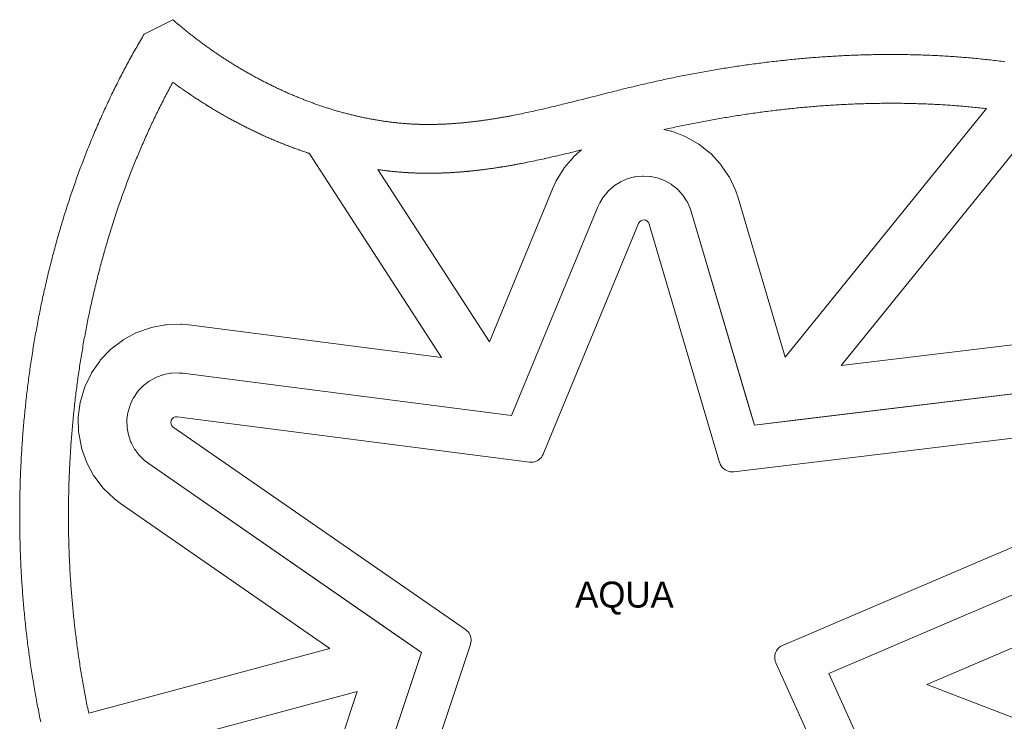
# Model space of a CAD drawing. Header units: millimetres. Extents: x -97041 to 284557, y -33528 to 335809.
# Tile 6 of 36: x 15781 to 76376, y 112210 to 155355. Entities that reach past the tile are written whole.
import ezdxf
from ezdxf.enums import TextEntityAlignment as Align

# ---------------------------------------------------------------- set-up
doc = ezdxf.new("R2010")
doc.units = ezdxf.units.MM
for name, color, linetype, lineweight in [('ANNOTATION', 7, 'Continuous', 13), ('AQUA', 5, 'Continuous', 18), ('DECK', 32, 'Continuous', 18), ('GREEN', 3, 'Continuous', 18), ('PATH', 8, 'Continuous', 18)]:
    doc.layers.add(name, color=color, linetype=linetype, lineweight=lineweight)

msp = doc.modelspace()

# ---------------------------------------------------------------- linework, layer by layer
at = {"layer": 'AQUA'}
for points in [[(38934.132, 103150.717), (43521.495, 116935.645), (43525.397, 116949.16), (43551.02, 117053.494, 0.255436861), (43308.33, 117780.416), (43225.167, 117848.43), (43213.929, 117856.891), (25229.205, 130295.928, -0.785941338), (25472.957, 130930.923), (47149.082, 128142.404), (47163.31, 128141.162), (47272.275, 128136.116, 0.25953848), (47944.548, 128525.899), (47994.306, 128622.972), (48000.296, 128635.937), (53865.741, 142824.885, -0.707263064), (54524.852, 142790.343), (58857.052, 128126.821), (58861.422, 128113.904), (58898.62, 128016.628, 0.28907109), (59611.001, 127548.036), (59715.056, 127552.4), (59728.647, 127553.502), (96284.46, 131956.74, -0.867271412)], [(96463.812, 131287.39), (62733.98, 116878.355), (62721.404, 116872.38), (62627.24, 116822.957, 0.339363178), (62274.719, 115916.482), (62310.751, 115816.427), (62315.987, 115803.525), (76557.65, 84359.747, -0.859633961)]]:
    msp.add_lwpolyline(points, format="xyb", dxfattribs=at)
at = {"layer": 'DECK'}
for points in [[(23693.277, 128075.359), (23524.206, 128202.371), (23481.715, 128236.977), (23175.828, 128528.773), (23139.259, 128569.586), (22882.669, 128905.552), (22852.919, 128951.573), (22651.915, 129323.472), (22629.713, 129373.572), (22489.223, 129772.288), (22475.113, 129825.24), (22398.581, 130240.997), (22392.91, 130295.503), (22382.211, 130718.11), (22385.117, 130772.833), (22440.515, 131191.93), (22451.927, 131245.528), (22572.063, 131650.841), (22591.702, 131702.001), (22773.631, 132083.594), (22801.014, 132131.062), (23040.276, 132479.58), (23074.733, 132522.192), (23365.463, 132829.091), (23406.149, 132865.802), (23741.22, 133123.56), (23787.137, 133153.47), (24158.334, 133355.767), (24208.358, 133378.143), (24606.581, 133520.02), (24659.484, 133534.313), (25074.973, 133612.292), (25129.458, 133618.153), (25552.026, 133630.322), (25606.758, 133627.606), (25817.459, 133608.855), (46057.486, 131005.082), (51370.572, 143856.452), (51457.208, 144045.117), (51481.527, 144093.119), (51697.041, 144447.9), (51728.43, 144491.606), (51995.781, 144809.158), (52033.5, 144847.536), (52346.368, 145120.353), (52389.524, 145152.496), (52740.514, 145374.129), (52788.087, 145399.276), (53168.904, 145564.487), (53219.769, 145582.045), (53621.409, 145686.928), (53674.365, 145696.481), (54087.336, 145738.557), (54141.131, 145739.88), (54555.671, 145718.155), (54609.032, 145711.216), (55015.343, 145626.203), (55067.01, 145611.167), (55455.487, 145464.876), (55504.238, 145442.097), (55865.699, 145237.985), (55910.383, 145208.003), (56236.284, 144950.895), (56275.843, 144914.418), (56558.481, 144610.392), (56591.981, 144568.281), (56824.674, 144224.523), (56851.323, 144177.775), (57028.572, 143802.411), (57047.74, 143752.13), (57114.209, 143555.344)], [(60993.196, 130425.848), (60597.399, 131765.531), (57114.209, 143555.344)], [(57114.209, 143555.344), (60993.196, 130425.848)], [(95961.611, 134637.368), (63629.987, 130743.417), (60993.196, 130425.848)], [(60993.196, 130425.848), (95961.611, 134637.368)], [(97524.495, 128804.458), (65574.067, 115155.566), (79017.157, 85473.67)], [(23693.277, 128075.359), (38673.142, 117714.044), (40511.745, 116442.314)], [(40511.745, 116442.314), (23693.277, 128075.359)], [(36372.263, 104003.258), (40511.745, 116442.314)]]:
    msp.add_lwpolyline(points, dxfattribs=at)
at = {"layer": 'GREEN'}
for points in [[(18781.292, 124883.013), (18781.38, 124765.036), (18781.695, 124647.05), (18782.236, 124529.093), (18783.006, 124411.127), (18784.002, 124293.167), (18785.227, 124175.225), (18786.679, 124057.278), (18788.358, 123939.364), (18790.267, 123821.446), (18792.402, 123703.525), (18794.765, 123585.627), (18797.355, 123467.74), (18800.174, 123349.865), (18803.219, 123232.016), (18806.494, 123114.179), (18809.996, 122996.345), (18813.726, 122878.538), (18817.685, 122760.748), (18821.871, 122642.974), (18826.286, 122525.218), (18830.929, 122407.468), (18835.799, 122289.762), (18840.898, 122172.075), (18846.225, 122054.398), (18851.781, 121936.755), (18857.565, 121819.122), (18863.577, 121701.524), (18869.817, 121583.963), (18876.288, 121466.402), (18882.985, 121348.881), (18889.91, 121231.396), (18897.065, 121113.929), (18904.449, 120996.488), (18912.06, 120879.089), (18919.9, 120761.719), (18927.969, 120644.382), (18936.267, 120527.075), (18944.794, 120409.789), (18953.548, 120292.56), (18962.533, 120175.352), (18971.745, 120058.18), (18981.187, 119941.054), (18990.858, 119823.953), (19000.756, 119706.903), (19010.884, 119589.889), (19021.241, 119472.914), (19031.828, 119355.979), (19042.642, 119239.098), (19053.687, 119122.245), (19064.961, 119005.421), (19076.462, 118888.664), (19088.193, 118771.953), (19100.154, 118655.274), (19112.343, 118538.65), (19124.76, 118422.086), (19137.41, 118305.545), (19150.286, 118189.062), (19163.391, 118072.642), (19176.727, 117956.259), (19190.292, 117839.923), (19204.085, 117723.653), (19218.108, 117607.435), (19232.361, 117491.257), (19246.842, 117375.145), (19261.551, 117259.098), (19276.493, 117143.094), (19291.664, 117027.135), (19307.061, 116911.256), (19322.689, 116795.433), (19338.548, 116679.659), (19354.634, 116563.956), (19370.95, 116448.311), (19387.498, 116332.715), (19404.273, 116217.194), (19421.276, 116101.747), (19438.511, 115986.35), (19455.975, 115871.017), (19473.667, 115755.762), (19491.591, 115640.56), (19509.744, 115525.422), (19528.123, 115410.378), (19546.735, 115295.39), (19565.577, 115180.457), (19584.646, 115065.619), (19603.947, 114950.838), (19623.476, 114836.129), (19643.234, 114721.505), (19663.224, 114606.941), (19683.442, 114492.451), (19703.889, 114378.047), (19724.564, 114263.728), (19745.471, 114149.475), (19766.61, 114035.287), (19787.973, 113921.201), (19809.569, 113807.182), (19831.395, 113693.24), (19853.448, 113579.391), (19875.731, 113465.622), (19898.245, 113351.935), (19920.99, 113238.32), (19943.962, 113124.799), (19967.165, 113011.362), (19990.594, 112898.022), (20014.257, 112784.756), (20028.311, 112718.177), (34871.982, 116695.526), (21986.689, 125608.061), (21629.762, 125876.198), (21587.271, 125910.803), (20941.511, 126526.817), (20904.942, 126567.631), (20363.252, 127276.891), (20333.502, 127322.912), (19909.16, 128108.032), (19886.958, 128158.133), (19590.368, 128999.864), (19576.258, 129052.817), (19414.69, 129930.526), (19409.018, 129985.032), (19386.433, 130877.203), (19389.339, 130931.926), (19506.289, 131816.686), (19517.702, 131870.284), (19771.322, 132725.945), (19790.96, 132777.105), (20175.033, 133582.69), (20202.416, 133630.158), (20707.525, 134365.918), (20741.982, 134408.53), (21355.745, 135056.429), (21396.431, 135093.14), (22103.802, 135637.295), (22149.72, 135667.205), (22933.358, 136094.276), (22983.381, 136116.652), (23824.076, 136416.17), (23876.979, 136430.463), (24754.121, 136595.085), (24808.607, 136600.946), (25700.693, 136626.636), (25755.426, 136623.92), (26200.239, 136584.335), (41739.671, 134585.269), (33588.079, 147137.619), (33536.357, 147154.67), (33528.817, 147157.167), (33468.502, 147177.228), (33460.888, 147179.772), (33400.61, 147200), (33393.134, 147202.519), (33332.893, 147222.911), (33325.398, 147225.459), (33265.196, 147246.015), (33257.685, 147248.591), (33197.521, 147269.312), (33190.09, 147271.882), (33129.965, 147292.766), (33122.587, 147295.34), (33062.501, 147316.386), (33055.02, 147319.017), (32994.975, 147340.227), (32987.631, 147342.832), (32927.627, 147364.203), (32920.266, 147366.836), (32860.302, 147388.369), (32852.989, 147391.005), (32793.068, 147412.698), (32785.713, 147415.372), (32725.833, 147437.227), (32718.583, 147439.884), (32658.746, 147461.898), (32651.465, 147464.587), (32591.671, 147486.761), (32584.467, 147489.443), (32524.717, 147511.775), (32517.441, 147514.505), (32457.735, 147536.997), (32450.577, 147539.704), (32390.916, 147562.353), (32383.727, 147565.093), (32324.111, 147587.9), (32316.958, 147590.647), (32257.388, 147613.611), (32250.244, 147616.375), (32190.72, 147639.496), (32183.668, 147642.246), (32124.19, 147665.522), (32117.035, 147668.332), (32057.605, 147691.765), (32050.582, 147694.545), (31991.2, 147718.132), (31984.146, 147720.944), (31924.812, 147744.686), (31917.808, 147747.499), (31858.522, 147771.395), (31851.496, 147774.237), (31792.26, 147798.287), (31785.283, 147801.13), (31726.097, 147825.333), (31719.131, 147828.192), (31659.995, 147852.548), (31653.061, 147855.414), (31593.976, 147879.922), (31587.092, 147882.787), (31528.058, 147907.446), (31521.127, 147910.352), (31462.145, 147935.163), (31455.303, 147938.051), (31396.373, 147963.012), (31389.484, 147965.94), (31330.607, 147991.052), (31323.79, 147993.969), (31264.967, 148019.23), (31258.176, 148022.157), (31199.406, 148047.567), (31192.55, 148050.541), (31133.835, 148076.101), (31127.107, 148079.039), (31068.447, 148104.746), (31061.65, 148107.735), (31003.045, 148133.591), (30996.374, 148136.544), (30937.824, 148162.546), (30931.033, 148165.572), (30872.541, 148191.722), (30865.91, 148194.696), (30807.474, 148220.991), (30800.756, 148224.024), (30742.377, 148250.466), (30735.75, 148253.477), (30677.43, 148280.063), (30670.752, 148283.117), (30612.49, 148309.849), (30605.881, 148312.892), (30547.678, 148339.768), (30541.077, 148342.825), (30482.933, 148369.845), (30476.344, 148372.917), (30418.261, 148400.08), (30411.698, 148403.159), (30353.675, 148430.465), (30347.16, 148433.541), (30289.197, 148460.989), (30282.635, 148464.106), (30224.735, 148491.696), (30218.219, 148494.811), (30160.38, 148522.543), (30153.873, 148525.672), (30096.097, 148553.545), (30089.637, 148556.671), (30031.924, 148584.684), (30025.472, 148587.825), (29967.822, 148615.978), (29961.38, 148619.134), (29903.795, 148647.426), (29897.379, 148650.587), (29839.858, 148679.018), (29833.432, 148682.204), (29775.976, 148710.774), (29769.596, 148713.956), (29712.205, 148742.664), (29705.832, 148745.861), (29648.508, 148774.706), (29642.163, 148777.909), (29584.905, 148806.891), (29578.53, 148810.127), (29521.34, 148839.246), (29515.066, 148842.45), (29457.943, 148871.704), (29451.584, 148874.97), (29394.529, 148904.361), (29388.27, 148907.595), (29331.284, 148937.12), (29325.015, 148940.377), (29268.097, 148970.037), (29261.851, 148973.301), (29205.004, 149003.094), (29198.712, 149006.401), (29141.935, 149036.329), (29135.761, 149039.593), (29079.054, 149069.653), (29072.832, 149072.96), (29016.196, 149103.153), (29009.978, 149106.477), (28953.415, 149136.802), (28947.244, 149140.12), (28890.752, 149170.577), (28884.586, 149173.911), (28828.167, 149204.499), (28822.045, 149207.827), (28765.699, 149238.545), (28759.528, 149241.919), (28703.256, 149272.768), (28697.164, 149276.117), (28640.966, 149307.095), (28634.862, 149310.469), (28578.739, 149341.576), (28572.622, 149344.975), (28516.575, 149376.211), (28510.486, 149379.614), (28454.514, 149410.979), (28448.483, 149414.368), (28392.587, 149445.86), (28386.543, 149449.274), (28330.724, 149480.893), (28324.722, 149484.302), (28268.98, 149516.047), (28262.93, 149519.502), (28207.266, 149551.374), (28201.259, 149554.823), (28145.673, 149586.821), (28139.687, 149590.276), (28084.18, 149622.399), (28078.181, 149625.88), (28022.754, 149658.128), (28016.816, 149661.591), (27961.468, 149693.963), (27955.532, 149697.445), (27900.265, 149729.94), (27894.321, 149733.444), (27839.134, 149766.063), (27833.191, 149769.585), (27778.086, 149802.327), (27772.184, 149805.843), (27717.161, 149838.707), (27711.265, 149842.237), (27656.324, 149875.223), (27650.449, 149878.76), (27595.591, 149911.867), (27589.722, 149915.418), (27534.947, 149948.646), (27529.099, 149952.203), (27474.408, 149985.551), (27468.544, 149989.135), (27413.938, 150022.603), (27408.103, 150026.189), (27353.581, 150059.777), (27347.777, 150063.361), (27293.341, 150097.067), (27287.51, 150100.687), (27233.16, 150134.512), (27227.382, 150138.117), (27173.119, 150172.059), (27167.335, 150175.687), (27113.158, 150209.747), (27107.371, 150213.394), (27053.282, 150247.571), (27047.522, 150251.219), (26993.52, 150285.513), (26987.77, 150289.174), (26933.858, 150323.583), (26928.123, 150327.253), (26874.299, 150361.778), (26868.615, 150365.433), (26814.88, 150400.072), (26809.126, 150403.79), (26755.482, 150438.544), (26749.789, 150442.242), (26696.235, 150477.11), (26690.504, 150480.85), (26637.042, 150515.832), (26631.427, 150519.516), (26578.055, 150554.61), (26572.347, 150558.372), (26519.068, 150593.579), (26513.399, 150597.334), (26460.213, 150632.653), (26454.572, 150636.409), (26401.478, 150671.84), (26395.864, 150675.595), (26342.864, 150711.136), (26337.223, 150714.928), (26284.317, 150750.58), (26278.66, 150754.402), (26225.849, 150790.165), (26220.294, 150793.935), (26167.578, 150829.806), (26161.965, 150833.635), (26109.344, 150869.616), (26103.756, 150873.446), (26051.232, 150909.535), (26045.64, 150913.387), (25993.212, 150949.585), (25987.667, 150953.423), (25935.336, 150989.728), (25929.774, 150993.595), (25877.541, 151030.007), (25871.985, 151033.89), (25819.85, 151070.409), (25814.34, 151074.278), (25762.304, 151110.902), (25756.737, 151114.83), (25704.8, 151151.561), (25699.3, 151155.459), (25647.462, 151192.295), (25641.955, 151196.218), (25590.218, 151233.158), (25584.716, 151237.096), (25533.08, 151274.14), (25527.605, 151278.077), (25476.069, 151315.225), (25470.533, 151319.225), (25419.1, 151356.477), (25413.675, 151360.415), (25362.343, 151397.769), (25356.856, 151401.772), (25305.628, 151439.228), (25300.191, 151443.212), (25249.065, 151480.77), (25243.596, 151484.797), (25207.408, 151511.509), (25161.98, 151428.508), (25109.944, 151332.875), (25058.103, 151237.041), (25006.468, 151141.028), (24955.036, 151044.831), (24903.805, 150948.446), (24852.779, 150851.879), (24801.956, 150755.13), (24751.34, 150658.205), (24700.921, 150561.085), (24650.706, 150463.785), (24600.697, 150366.312), (24550.892, 150268.656), (24501.294, 150170.828), (24451.893, 150072.808), (24402.697, 149974.612), (24353.714, 149876.257), (24304.929, 149777.712), (24256.353, 149679), (24207.978, 149580.104), (24159.805, 149481.031), (24111.851, 149381.813), (24064.094, 149282.403), (24016.536, 149182.81), (23969.189, 149083.057), (23922.049, 148983.137), (23875.113, 148883.043), (23828.387, 148782.789), (23781.871, 148682.374), (23735.557, 148581.783), (23689.446, 148481.018), (23643.542, 148380.088), (23597.851, 148279.008), (23552.364, 148177.755), (23507.084, 148076.34), (23462.01, 147974.76), (23417.144, 147873.02), (23372.49, 147771.126), (23328.041, 147669.07), (23283.802, 147566.856), (23239.767, 147464.475), (23195.943, 147361.943), (23152.326, 147259.251), (23108.919, 147156.405), (23065.723, 147053.411), (23022.733, 146950.253), (22979.956, 146846.954), (22937.386, 146743.493), (22895.017, 146639.861), (22852.865, 146536.1), (22810.926, 146432.192), (22769.194, 146328.129), (22727.671, 146223.913), (22686.356, 146119.547), (22645.252, 146015.034), (22604.363, 145910.387), (22563.684, 145805.59), (22523.208, 145700.63), (22482.949, 145595.543), (22442.9, 145490.309), (22403.057, 145384.922), (22363.433, 145279.412), (22324.02, 145173.758), (22284.812, 145067.946), (22245.82, 144962.01), (22207.041, 144855.936), (22168.468, 144749.71), (22130.11, 144643.355), (22091.966, 144536.869), (22054.034, 144430.243), (22016.316, 144323.491), (21978.808, 144216.595), (21941.511, 144109.562), (21904.426, 144002.394), (21867.554, 143895.095), (21830.901, 143787.685), (21794.459, 143680.135), (21758.226, 143572.444), (21722.209, 143464.633), (21686.409, 143356.703), (21650.819, 143248.636), (21615.438, 143140.428), (21580.276, 143032.114), (21545.33, 142923.677), (21510.597, 142815.117), (21476.079, 142706.431), (21441.77, 142597.609), (21407.681, 142488.681), (21373.807, 142379.636), (21340.145, 142270.459), (21306.698, 142161.166), (21273.466, 142051.753), (21240.45, 141942.23), (21207.651, 141832.588), (21175.062, 141722.82), (21142.693, 141612.949), (21110.539, 141502.964), (21078.603, 141392.87), (21046.879, 141282.651), (21015.371, 141172.323), (20984.079, 141061.882), (20953.005, 140951.339), (20922.149, 140840.687), (20891.504, 140729.912), (20861.079, 140619.042), (20830.87, 140508.061), (20800.88, 140396.985), (20771.106, 140285.794), (20741.543, 140174.481), (20712.203, 140063.088), (20683.081, 139951.592), (20654.175, 139839.989), (20625.484, 139728.274), (20597.012, 139616.469), (20568.759, 139504.566), (20540.722, 139392.56), (20512.906, 139280.462), (20485.305, 139168.26), (20457.922, 139055.96), (20430.755, 138943.559), (20403.809, 138831.073), (20377.083, 138718.496), (20350.574, 138605.822), (20324.284, 138493.055), (20298.212, 138380.195), (20272.358, 138267.245), (20246.723, 138154.201), (20221.309, 138041.075), (20196.115, 137927.864), (20171.136, 137814.551), (20146.376, 137701.148), (20121.838, 137587.675), (20097.522, 137474.121), (20073.423, 137360.473), (20049.543, 137246.741), (20025.882, 137132.921), (20002.441, 137019.019), (19979.222, 136905.048), (19956.221, 136790.985), (19933.441, 136676.849), (19910.885, 136562.646), (19888.544, 136448.342), (19866.424, 136333.968), (19844.527, 136219.52), (19822.848, 136104.996), (19801.393, 135990.404), (19780.157, 135875.736), (19759.144, 135760.996), (19738.349, 135646.174), (19717.774, 135531.274), (19697.421, 135416.315), (19677.293, 135301.299), (19657.384, 135186.198), (19637.695, 135071.029), (19618.23, 134955.804), (19598.985, 134840.496), (19579.96, 134725.125), (19561.16, 134609.698), (19542.581, 134494.205), (19524.223, 134378.648), (19506.088, 134263.027), (19488.176, 134147.355), (19470.486, 134031.611), (19453.014, 133915.789), (19435.768, 133799.932), (19418.746, 133684.019), (19401.945, 133568.043), (19385.367, 133452.007), (19369.009, 133335.906), (19352.876, 133219.76), (19336.967, 133103.57), (19321.279, 132987.312), (19305.814, 132871.001), (19290.574, 132754.648), (19275.555, 132638.232), (19260.76, 132521.774), (19246.189, 132405.266), (19231.841, 132288.708), (19217.717, 132172.103), (19203.814, 132055.435), (19190.137, 131938.744), (19176.685, 131822.007), (19163.454, 131705.211), (19150.447, 131588.371), (19137.665, 131471.498), (19125.108, 131354.581), (19112.773, 131237.624), (19100.664, 131120.623), (19088.778, 131003.58), (19077.117, 130886.511), (19065.68, 130769.39), (19054.467, 130652.229), (19043.478, 130535.032), (19032.714, 130417.809), (19022.176, 130300.551), (19011.861, 130183.257), (19001.772, 130065.928), (18991.907, 129948.566), (18982.268, 129831.183), (18972.853, 129713.756), (18963.663, 129596.296), (18954.699, 129478.82), (18945.959, 129361.302), (18937.444, 129243.767), (18929.157, 129126.215), (18921.092, 129008.613), (18913.254, 128890.995), (18905.641, 128773.353), (18898.253, 128655.687), (18891.092, 128538.008), (18884.156, 128420.305), (18877.446, 128302.582), (18870.962, 128184.823), (18864.702, 128067.057), (18858.67, 127949.271), (18852.863, 127831.465), (18847.283, 127713.654), (18841.928, 127595.814), (18836.8, 127477.956), (18831.897, 127360.082), (18827.22, 127242.207), (18822.771, 127124.317), (18818.547, 127006.413), (18814.551, 126888.498), (18810.78, 126770.569), (18807.236, 126652.632), (18803.918, 126534.695), (18800.828, 126416.738), (18797.963, 126298.772), (18795.326, 126180.822), (18792.916, 126062.842), (18790.731, 125944.855), (18788.774, 125826.888), (18787.045, 125708.904), (18785.541, 125590.916), (18784.266, 125472.927), (18783.216, 125354.935), (18782.394, 125236.966), (18781.8, 125118.973), (18781.432, 125000.98)], [(55423.386, 148596.722), (55853.643, 148506.699), (55905.31, 148491.662), (56725.428, 148182.825), (56774.179, 148160.047), (57537.264, 147729.144), (57581.947, 147699.162), (58269.96, 147156.379), (58309.52, 147119.902), (58906.199, 146478.069), (58939.699, 146435.959), (59430.94, 145710.247), (59457.589, 145663.499), (59831.781, 144871.063), (59850.949, 144820.782), (59991.273, 144405.346), (62889.384, 134595.895), (75272.026, 149887.185), (75183.75, 149897.296), (75078.699, 149909.094), (74973.606, 149920.664), (74868.485, 149932.003), (74763.285, 149943.117), (74658.033, 149954.006), (74552.757, 149964.665), (74447.4, 149975.1), (74342.006, 149985.31), (74236.575, 149995.292), (74131.079, 150005.05), (74025.547, 150014.583), (73919.951, 150023.892), (73814.32, 150032.977), (73708.64, 150041.837), (73602.897, 150050.476), (73497.133, 150058.889), (73391.321, 150067.08), (73285.449, 150075.049), (73179.53, 150082.797), (73073.578, 150090.322), (72967.578, 150097.626), (72861.533, 150104.709), (72755.443, 150111.571), (72649.308, 150118.213), (72543.129, 150124.635), (72436.906, 150130.839), (72330.651, 150136.822), (72224.368, 150142.585), (72118.013, 150148.131), (72011.631, 150153.459), (71905.22, 150158.567), (71798.74, 150163.46), (71692.232, 150168.136), (71585.696, 150172.594), (71479.121, 150176.835), (71372.504, 150180.861), (71265.848, 150184.67), (71159.154, 150188.265), (71052.42, 150191.644), (70945.649, 150194.808), (70838.852, 150197.758), (70732.018, 150200.494), (70625.134, 150203.016), (70518.226, 150205.326), (70411.282, 150207.421), (70304.302, 150209.305), (70197.287, 150210.976), (70090.25, 150212.436), (69983.178, 150213.683), (69876.046, 150214.72), (69768.906, 150215.546), (69661.747, 150216.162), (69554.541, 150216.566), (69447.303, 150216.762), (69340.033, 150216.747), (69232.731, 150216.525), (69125.412, 150216.093), (69018.062, 150215.453), (68910.681, 150214.604), (68803.27, 150213.548), (68695.817, 150212.285), (68588.348, 150210.816), (68480.877, 150209.14), (68373.352, 150207.256), (68265.799, 150205.168), (68158.231, 150202.874), (68050.637, 150200.375), (67943.016, 150197.671), (67835.369, 150194.763), (67727.711, 150191.65), (67620.014, 150188.334), (67512.291, 150184.815), (67404.559, 150181.093), (67296.802, 150177.168), (67189.021, 150173.041), (67081.219, 150168.712), (66973.393, 150164.181), (66865.559, 150159.45), (66757.69, 150154.517), (66649.8, 150149.384), (66541.916, 150144.053), (66433.984, 150138.519), (66326.047, 150132.788), (66218.102, 150126.857), (66110.113, 150120.727), (66002.132, 150114.401), (65894.132, 150107.875), (65786.101, 150101.152), (65678.066, 150094.233), (65570.015, 150087.116), (65461.947, 150079.803), (65353.865, 150072.294), (65245.767, 150064.59), (65137.665, 150056.691), (65029.55, 150048.596), (64921.407, 150040.306), (64813.266, 150031.823), (64705.11, 150023.146), (64596.94, 150014.276), (64488.772, 150005.213), (64380.581, 149995.956), (64272.377, 149986.508), (64164.174, 149976.868), (64055.961, 149967.036), (63947.726, 149957.012), (63839.494, 149946.799), (63731.266, 149936.396), (63623.015, 149925.802), (63514.771, 149915.019), (63406.518, 149904.046), (63298.244, 149892.883), (63189.965, 149881.532), (63081.691, 149869.994), (62973.424, 149858.269), (62865.138, 149846.355), (62756.848, 149834.254), (62648.566, 149821.968), (62540.28, 149809.494), (62431.978, 149796.834), (62323.685, 149783.99), (62215.389, 149770.959), (62107.093, 149757.745), (61998.804, 149744.347), (61890.503, 149730.763), (61782.202, 149716.996), (61673.909, 149703.047), (61565.619, 149688.915), (61457.331, 149674.601), (61349.041, 149660.103), (61240.753, 149645.425), (61132.481, 149630.566), (61024.196, 149615.524), (60915.916, 149600.303), (60807.652, 149584.902), (60699.389, 149569.322), (60591.142, 149553.563), (60482.891, 149537.623), (60374.631, 149521.503), (60266.4, 149505.209), (60158.176, 149488.735), (60049.945, 149472.083), (59941.734, 149455.255), (59833.53, 149438.251), (59725.322, 149421.068), (59617.145, 149403.713), (59508.977, 149386.182), (59400.808, 149368.474), (59292.648, 149350.59), (59184.509, 149332.535), (59076.383, 149314.305), (58968.264, 149295.902), (58860.157, 149277.324), (58752.065, 149258.575), (58643.996, 149239.655), (58535.927, 149220.56), (58427.885, 149201.296), (58319.853, 149181.86), (58211.839, 149162.253), (58103.837, 149142.475), (57995.838, 149122.525), (57887.883, 149102.411), (57779.942, 149082.125), (57672.002, 149061.669), (57564.094, 149041.047), (57456.19, 149020.253), (57348.315, 148999.295), (57240.474, 148978.172), (57132.638, 148956.879), (57024.819, 148935.418), (56917.034, 148913.795), (56809.258, 148892.003), (56701.512, 148870.048), (56593.788, 148847.927), (56486.085, 148825.643), (56378.405, 148803.193), (56270.748, 148780.581), (56163.127, 148757.807), (56055.514, 148734.867), (55947.938, 148711.767), (55840.386, 148688.504), (55732.859, 148665.08), (55625.358, 148641.494), (55517.883, 148617.748)], [(37814.634, 146137.53), (44690.221, 135550.055), (48598.162, 145002.638), (48781.059, 145400.931), (48805.378, 145448.932), (49260.352, 146197.914), (49291.742, 146241.62), (49856.149, 146912.007), (49893.868, 146950.386), (50350.573, 147348.625), (50247.587, 147323.031), (50134.381, 147294.993), (50021.079, 147267.036), (49907.628, 147239.151), (49797.017, 147212.077), (49793.974, 147211.334), (49683.382, 147184.387), (49680.231, 147183.621), (49569.657, 147156.805), (49566.296, 147155.992), (49455.739, 147129.315), (49452.2, 147128.463), (49341.66, 147101.932), (49337.986, 147101.053), (49227.462, 147074.673), (49223.614, 147073.757), (49113.107, 147047.535), (49109.036, 147046.572), (48998.543, 147020.516), (48994.379, 147019.538), (48883.902, 146993.652), (48879.49, 146992.621), (48769.026, 146966.914), (48764.493, 146965.863), (48654.044, 146940.34), (48649.287, 146939.245), (48538.85, 146913.914), (48533.972, 146912.799), (48423.549, 146887.665), (48418.471, 146886.514), (48308.059, 146861.584), (48302.808, 146860.403), (48192.409, 146835.684), (48186.982, 146834.475), (48076.593, 146809.973), (48070.987, 146808.734), (47960.609, 146784.456), (47954.842, 146783.193), (47844.475, 146759.145), (47838.511, 146757.852), (47728.153, 146734.041), (47722.003, 146732.721), (47611.654, 146709.154), (47605.335, 146707.812), (47494.994, 146684.495), (47488.519, 146683.134), (47378.187, 146660.073), (47371.487, 146658.68), (47261.162, 146635.883), (47254.328, 146634.48), (47144.011, 146611.952), (47136.973, 146610.523), (47026.661, 146588.271), (47019.442, 146586.824), (46909.137, 146564.855), (46901.716, 146563.387), (46791.416, 146541.708), (46783.86, 146540.233), (46673.566, 146518.849), (46667.705, 146517.718), (46612.559, 146507.14), (46608.703, 146506.403), (46553.558, 146495.9), (46549.553, 146495.14), (46494.41, 146484.715), (46490.383, 146483.957), (46435.24, 146473.61), (46431.167, 146472.849), (46376.025, 146462.581), (46371.898, 146461.815), (46316.757, 146451.627), (46312.616, 146450.865), (46257.475, 146440.757), (46253.299, 146439.995), (46198.16, 146429.968), (46193.857, 146429.188), (46138.718, 146419.244), (46134.412, 146418.471), (46079.273, 146408.61), (46074.973, 146407.844), (46019.835, 146398.066), (46015.419, 146397.286), (45960.281, 146387.593), (45955.87, 146386.821), (45900.733, 146377.213), (45896.196, 146376.426), (45841.058, 146366.905), (45836.536, 146366.128), (45781.399, 146356.694), (45776.82, 146355.914), (45721.684, 146346.568), (45717.085, 146345.792), (45661.948, 146336.534), (45657.249, 146335.749), (45602.112, 146326.581), (45597.41, 146325.803), (45542.273, 146316.725), (45537.462, 146315.937), (45482.325, 146306.951), (45477.563, 146306.179), (45422.426, 146297.284), (45417.555, 146296.502), (45362.418, 146287.7), (45357.483, 146286.917), (45302.345, 146278.209), (45297.361, 146277.426), (45242.223, 146268.813), (45237.289, 146268.046), (45182.151, 146259.527), (45177.046, 146258.743), (45121.907, 146250.321), (45116.852, 146249.553), (45061.712, 146241.227), (45056.503, 146240.446), (45001.363, 146232.219), (44996.194, 146231.452), (44941.053, 146223.323), (44935.828, 146222.557), (44880.686, 146214.527), (44875.412, 146213.764), (44820.27, 146205.834), (44814.872, 146205.063), (44759.728, 146197.235), (44754.393, 146196.482), (44699.249, 146188.755), (44693.797, 146187.997), (44638.652, 146180.373), (44633.189, 146179.622), (44578.042, 146172.101), (44572.53, 146171.355), (44517.382, 146163.938), (44511.759, 146163.187), (44456.61, 146155.876), (44450.984, 146155.136), (44395.834, 146147.931), (44390.203, 146147.2), (44335.052, 146140.101), (44329.305, 146139.367), (44274.152, 146132.376), (44268.401, 146131.653), (44213.246, 146124.77), (44207.444, 146124.052), (44152.288, 146117.278), (44146.376, 146116.557), (44091.219, 146109.894), (44085.344, 146109.191), (44030.184, 146102.638), (44024.211, 146101.934), (43969.05, 146095.493), (43963.073, 146094.801), (43907.911, 146088.472), (43901.811, 146087.779), (43846.646, 146081.564), (43840.549, 146080.883), (43785.382, 146074.782), (43779.287, 146074.114), (43724.119, 146068.127), (43717.848, 146067.453), (43662.677, 146061.583), (43656.462, 146060.929), (43601.289, 146055.175), (43595.016, 146054.527), (43539.841, 146048.89), (43533.512, 146048.25), (43478.335, 146042.731), (43471.889, 146042.094), (43416.709, 146036.695), (43410.319, 146036.076), (43355.137, 146030.796), (43348.636, 146030.181), (43293.452, 146025.022), (43286.889, 146024.416), (43231.702, 146019.379), (43225.136, 146018.787), (43169.946, 146013.872), (43163.381, 146013.295), (43108.189, 146008.502), (43101.455, 146007.925), (43046.26, 146003.257), (43039.523, 146002.695), (42984.325, 145998.152), (42977.589, 145997.605), (42922.389, 145993.187), (42915.592, 145992.651), (42860.389, 145988.359), (42853.478, 145987.829), (42798.271, 145983.665), (42791.364, 145983.152), (42736.155, 145979.116), (42729.238, 145978.619), (42674.025, 145974.711), (42666.948, 145974.218), (42611.732, 145970.441), (42604.76, 145969.972), (42549.541, 145966.324), (42542.404, 145965.861), (42487.182, 145962.345), (42480.043, 145961.899), (42424.818, 145958.515), (42417.562, 145958.08), (42362.332, 145954.83), (42355.191, 145954.418), (42299.959, 145951.3), (42292.594, 145950.893), (42237.358, 145947.911), (42230.045, 145947.525), (42174.805, 145944.678), (42167.439, 145944.308), (42112.196, 145941.597), (42104.772, 145941.242), (42049.525, 145938.668), (42042.099, 145938.331), (41986.848, 145935.894), (41979.258, 145935.569), (41924.003, 145933.272), (41916.466, 145932.968), (41861.207, 145930.81), (41853.615, 145930.523), (41798.352, 145928.505), (41790.65, 145928.234), (41735.383, 145926.358), (41727.735, 145926.108), (41672.464, 145924.373), (41664.707, 145924.14), (41609.432, 145922.548), (41601.619, 145922.333), (41546.34, 145920.885), (41538.526, 145920.69), (41483.242, 145919.386), (41475.321, 145919.21), (41420.033, 145918.052), (41412.165, 145917.897), (41356.872, 145916.884), (41348.896, 145916.749), (41293.599, 145915.883), (41285.568, 145915.768), (41230.266, 145915.05), (41222.182, 145914.956), (41166.875, 145914.387), (41158.847, 145914.315), (41103.536, 145913.894), (41095.345, 145913.843), (41040.029, 145913.573), (41031.839, 145913.544), (40976.518, 145913.425), (40968.276, 145913.419), (40912.951, 145913.452), (40904.71, 145913.468), (40849.379, 145913.653), (40841.031, 145913.692), (40785.695, 145914.031), (40777.403, 145914.094), (40722.062, 145914.586), (40713.61, 145914.673), (40658.264, 145915.321), (40649.814, 145915.431), (40594.463, 145916.235), (40586.017, 145916.37), (40530.66, 145917.33), (40522.107, 145917.491), (40466.745, 145918.609), (40458.142, 145918.795), (40402.775, 145920.072), (40394.23, 145920.281), (40338.857, 145921.716), (40330.206, 145921.953), (40274.828, 145923.548), (40266.13, 145923.811), (40210.745, 145925.567), (40201.992, 145925.857), (40146.603, 145927.775), (40137.86, 145928.091), (40082.464, 145930.171), (40073.614, 145930.516), (40018.213, 145932.76), (40009.426, 145933.129), (39954.018, 145935.536), (39945.123, 145935.935), (39889.71, 145938.507), (39880.77, 145938.936), (39825.351, 145941.674), (39816.363, 145942.131), (39760.938, 145945.036), (39751.959, 145945.52), (39696.527, 145948.592), (39687.498, 145949.106), (39632.06, 145952.346), (39622.494, 145952.921), (39560.904, 145956.718), (39550.855, 145957.354), (39489.258, 145961.359), (39479.266, 145962.026), (39417.662, 145966.238), (39407.631, 145966.94), (39346.02, 145971.36), (39336.088, 145972.089), (39274.472, 145976.715), (39264.549, 145977.477), (39202.928, 145982.309), (39193.015, 145983.103), (39131.389, 145988.141), (39121.533, 145988.963), (39059.902, 145994.206), (39050.091, 145995.057), (38988.458, 146000.504), (38978.622, 146001.389), (38916.984, 146007.041), (38907.236, 146007.951), (38845.597, 146013.806), (38835.868, 146014.746), (38774.226, 146020.804), (38764.502, 146021.776), (38702.858, 146028.037), (38693.183, 146029.036), (38631.539, 146035.499), (38621.878, 146036.527), (38560.233, 146043.192), (38550.631, 146044.246), (38488.985, 146051.112), (38479.43, 146052.192), (38417.785, 146059.258), (38408.192, 146060.373), (38346.548, 146067.64), (38337.056, 146068.774), (38275.414, 146076.24), (38265.89, 146077.409), (38204.249, 146085.075), (38194.82, 146086.263), (38133.182, 146094.127), (38123.769, 146095.343), (38062.133, 146103.405), (38052.718, 146104.652), (37991.086, 146112.912), (37981.676, 146114.188), (37920.049, 146122.646), (37910.757, 146123.936), (37849.133, 146132.59), (37839.832, 146133.911)]]:
    msp.add_lwpolyline(points, close=True, dxfattribs=at)
for points in [[(78706.251, 149361.052), (66341.328, 134091.645), (95602.89, 137615.844)], [(98703.031, 126045.644), (71599.182, 114467.161), (117576.216, 96818.231)], [(33525.742, 104950.526), (36550.352, 114039.416), (20729.643, 109800.27)]]:
    msp.add_lwpolyline(points, dxfattribs=at)
at = {"layer": 'PATH'}
msp.add_lwpolyline([(17078.296, 112168.198), (17053.348, 112287.617), (17028.645, 112407.117), (17004.186, 112526.698), (16979.971, 112646.359), (16956, 112766.099), (16932.272, 112885.918), (16908.789, 113005.814), (16885.549, 113125.787), (16862.554, 113245.836), (16839.801, 113365.96), (16817.293, 113486.159), (16795.028, 113606.432), (16773.006, 113726.778), (16751.228, 113847.196), (16729.694, 113967.685), (16708.403, 114088.245), (16687.355, 114208.875), (16666.55, 114329.574), (16645.989, 114450.342), (16625.67, 114571.177), (16605.595, 114692.079), (16585.763, 114813.047), (16566.173, 114934.08), (16546.827, 115055.178), (16527.724, 115176.34), (16508.863, 115297.564), (16490.245, 115418.851), (16471.87, 115540.199), (16453.737, 115661.608), (16435.847, 115783.076), (16418.2, 115904.604), (16400.795, 116026.19), (16383.632, 116147.834), (16366.712, 116269.534), (16350.034, 116391.291), (16333.598, 116513.103), (16317.405, 116634.969), (16301.454, 116756.889), (16285.744, 116878.862), (16270.277, 117000.887), (16255.052, 117122.963), (16240.069, 117245.09), (16225.327, 117367.267), (16210.828, 117489.493), (16196.57, 117611.768), (16182.554, 117734.089), (16168.779, 117856.458), (16155.247, 117978.873), (16141.955, 118101.332), (16128.905, 118223.837), (16116.097, 118346.385), (16103.53, 118468.975), (16091.204, 118591.608), (16079.12, 118714.283), (16067.277, 118836.998), (16055.674, 118959.752), (16044.313, 119082.546), (16033.193, 119205.378), (16022.314, 119328.248), (16011.676, 119451.154), (16001.279, 119574.096), (15991.123, 119697.074), (15981.207, 119820.086), (15971.533, 119943.131), (15962.098, 120066.21), (15952.905, 120189.32), (15943.952, 120312.462), (15935.239, 120435.634), (15926.767, 120558.836), (15918.535, 120682.068), (15910.544, 120805.327), (15902.793, 120928.614), (15895.282, 121051.927), (15888.011, 121175.267), (15880.981, 121298.631), (15874.19, 121422.021), (15867.639, 121545.433), (15861.329, 121668.869), (15855.258, 121792.326), (15849.427, 121915.805), (15843.836, 122039.304), (15838.484, 122162.824), (15833.373, 122286.362), (15828.501, 122409.918), (15823.868, 122533.492), (15819.475, 122657.082), (15815.321, 122780.688), (15811.407, 122904.31), (15807.732, 123027.946), (15804.296, 123151.595), (15801.1, 123275.257), (15798.143, 123398.931), (15795.425, 123522.617), (15792.946, 123646.313), (15790.706, 123770.019), (15788.704, 123893.733), (15786.942, 124017.456), (15785.419, 124141.186), (15784.134, 124264.923), (15783.089, 124388.666), (15782.281, 124512.414), (15781.713, 124636.166), (15781.383, 124759.921), (15781.291, 124883.68), (15781.438, 125007.44), (15781.824, 125131.202), (15782.447, 125254.964), (15783.309, 125378.726), (15784.41, 125502.487), (15785.748, 125626.245), (15787.325, 125750.002), (15789.139, 125873.755), (15791.192, 125997.503), (15793.483, 126121.247), (15796.011, 126244.985), (15798.777, 126368.717), (15801.782, 126492.441), (15805.023, 126616.157), (15808.503, 126739.865), (15812.22, 126863.562), (15816.175, 126987.25), (15820.367, 127110.926), (15824.797, 127234.591), (15829.464, 127358.243), (15834.369, 127481.881), (15839.511, 127605.505), (15844.89, 127729.115), (15850.506, 127852.708), (15856.359, 127976.285), (15862.45, 128099.845), (15868.777, 128223.387), (15875.342, 128346.909), (15882.143, 128470.413), (15889.181, 128593.895), (15896.456, 128717.357), (15903.968, 128840.797), (15911.717, 128964.214), (15919.702, 129087.607), (15927.924, 129210.977), (15936.382, 129334.321), (15945.076, 129457.64), (15954.008, 129580.932), (15963.175, 129704.197), (15972.579, 129827.433), (15982.219, 129950.641), (15992.095, 130073.819), (16002.207, 130196.967), (16012.556, 130320.083), (16023.14, 130443.168), (16033.961, 130566.22), (16045.017, 130689.238), (16056.31, 130812.222), (16067.838, 130935.171), (16079.602, 131058.084), (16091.601, 131180.961), (16103.836, 131303.8), (16116.307, 131426.601), (16129.013, 131549.364), (16141.955, 131672.086), (16155.132, 131794.768), (16168.545, 131917.409), (16182.193, 132040.008), (16196.076, 132162.564), (16210.194, 132285.077), (16224.548, 132407.545), (16239.137, 132529.969), (16253.96, 132652.346), (16269.019, 132774.677), (16284.312, 132896.96), (16299.841, 133019.196), (16315.604, 133141.382), (16331.602, 133263.519), (16347.835, 133385.605), (16364.302, 133507.64), (16381.004, 133629.623), (16397.941, 133751.553), (16415.112, 133873.429), (16432.517, 133995.251), (16450.157, 134117.019), (16468.031, 134238.73), (16486.14, 134360.384), (16504.483, 134481.982), (16523.059, 134603.521), (16541.87, 134725.001), (16560.915, 134846.421), (16580.194, 134967.781), (16599.707, 135089.079), (16619.454, 135210.316), (16639.435, 135331.489), (16659.649, 135452.599), (16680.097, 135573.645), (16700.779, 135694.625), (16721.694, 135815.54), (16742.843, 135936.388), (16764.226, 136057.168), (16785.842, 136177.881), (16807.691, 136298.524), (16829.773, 136419.097), (16852.089, 136539.6), (16874.638, 136660.032), (16897.421, 136780.392), (16920.436, 136900.678), (16943.685, 137020.891), (16967.166, 137141.03), (16990.88, 137261.093), (17014.828, 137381.081), (17039.008, 137500.992), (17063.421, 137620.825), (17088.067, 137740.58), (17112.945, 137860.256), (17138.056, 137979.853), (17163.399, 138099.368), (17188.975, 138218.803), (17214.784, 138338.155), (17240.825, 138457.424), (17267.098, 138576.61), (17293.603, 138695.711), (17320.341, 138814.727), (17347.311, 138933.658), (17374.513, 139052.501), (17401.947, 139171.257), (17429.613, 139289.924), (17457.511, 139408.503), (17485.641, 139526.991), (17514.003, 139645.389), (17542.597, 139763.696), (17571.422, 139881.911), (17600.479, 140000.032), (17629.767, 140118.06), (17659.288, 140235.994), (17689.039, 140353.832), (17719.023, 140471.574), (17749.237, 140589.219), (17779.683, 140706.767), (17810.36, 140824.217), (17841.269, 140941.567), (17872.409, 141058.818), (17903.779, 141175.968), (17935.381, 141293.016), (17967.214, 141409.963), (17999.278, 141526.806), (18031.573, 141643.546), (18064.098, 141760.181), (18096.855, 141876.711), (18129.842, 141993.135), (18163.06, 142109.452), (18196.508, 142225.661), (18230.187, 142341.763), (18264.097, 142457.755), (18298.237, 142573.637), (18332.608, 142689.408), (18367.208, 142805.068), (18402.04, 142920.616), (18437.101, 143036.051), (18472.393, 143151.372), (18507.914, 143266.578), (18543.666, 143381.67), (18579.648, 143496.645), (18615.86, 143611.503), (18652.301, 143726.244), (18688.973, 143840.866), (18725.874, 143955.369), (18763.006, 144069.752), (18800.367, 144184.015), (18837.957, 144298.156), (18875.777, 144412.175), (18913.827, 144526.071), (18952.106, 144639.843), (18990.614, 144753.49), (19029.352, 144867.012), (19068.32, 144980.408), (19107.516, 145093.677), (19146.942, 145206.819), (19186.596, 145319.832), (19226.48, 145432.716), (19266.593, 145545.47), (19306.935, 145658.093), (19347.506, 145770.584), (19388.306, 145882.944), (19429.334, 145995.17), (19470.592, 146107.263), (19512.078, 146219.221), (19553.792, 146331.043), (19595.736, 146442.73), (19637.908, 146554.279), (19680.308, 146665.691), (19722.937, 146776.964), (19765.794, 146888.098), (19808.879, 146999.093), (19852.193, 147109.946), (19895.735, 147220.658), (19939.505, 147331.227), (19983.503, 147441.654), (20027.729, 147551.936), (20072.183, 147662.074), (20116.866, 147772.067), (20161.776, 147881.913), (20206.913, 147991.613), (20252.279, 148101.165), (20297.872, 148210.568), (20343.693, 148319.822), (20389.742, 148428.926), (20436.018, 148537.879), (20482.522, 148646.681), (20529.253, 148755.33), (20576.211, 148863.826), (20623.397, 148972.168), (20670.81, 149080.356), (20718.451, 149188.388), (20766.318, 149296.264), (20814.413, 149403.983), (20862.734, 149511.544), (20911.283, 149618.947), (20960.059, 149726.191), (21009.061, 149833.274), (21058.29, 149940.197), (21107.746, 150046.958), (21157.429, 150153.556), (21207.339, 150259.992), (21257.475, 150366.263), (21307.838, 150472.37), (21358.427, 150578.311), (21409.242, 150684.087), (21460.284, 150789.695), (21511.553, 150895.135), (21563.047, 151000.407), (21614.768, 151105.509), (21666.715, 151210.442), (21718.888, 151315.203), (21771.288, 151419.793), (21823.913, 151524.211), (21876.764, 151628.455), (21929.841, 151732.525), (21983.144, 151836.421), (22036.673, 151940.141), (22090.427, 152043.685), (22144.407, 152147.052), (22198.613, 152250.241), (22253.044, 152353.251), (22307.701, 152456.082), (22362.583, 152558.733), (22417.691, 152661.203), (22473.024, 152763.492), (22528.582, 152865.598), (22584.366, 152967.521), (22640.375, 153069.259), (22696.609, 153170.813), (22753.068, 153272.182), (22809.752, 153373.364), (22866.661, 153474.359), (22923.794, 153575.166), (22981.153, 153675.785), (23038.737, 153776.214), (23096.545, 153876.453), (23154.578, 153976.502), (23212.835, 154076.358), (23271.317, 154176.022), (23330.024, 154275.493), (23388.955, 154374.77), (23448.111, 154473.852), (25210.77, 155355.181), (25257.717, 155314.204), (25304.786, 155273.31), (25351.977, 155232.501), (25399.289, 155191.776), (25446.722, 155151.136), (25494.275, 155110.582), (25541.947, 155070.113), (25589.738, 155029.732), (25637.648, 154989.437), (25685.676, 154949.23), (25733.821, 154909.11), (25782.083, 154869.08), (25830.462, 154829.138), (25878.957, 154789.286), (25927.567, 154749.523), (25976.292, 154709.852), (26025.132, 154670.271), (26074.085, 154630.781), (26123.152, 154591.384), (26172.332, 154552.079), (26221.624, 154512.866), (26271.029, 154473.748), (26320.544, 154434.723), (26370.171, 154395.792), (26419.908, 154356.956), (26469.754, 154318.216), (26519.71, 154279.571), (26569.775, 154241.023), (26619.948, 154202.572), (26670.229, 154164.218), (26720.618, 154125.961), (26771.113, 154087.803), (26821.715, 154049.744), (26872.422, 154011.784), (26923.234, 153973.924), (26974.152, 153936.164), (27025.173, 153898.505), (27076.299, 153860.947), (27127.527, 153823.491), (27178.859, 153786.137), (27230.292, 153748.885), (27281.828, 153711.737), (27333.464, 153674.693), (27385.201, 153637.753), (27437.039, 153600.917), (27488.976, 153564.186), (27541.012, 153527.562), (27593.147, 153491.043), (27645.38, 153454.631), (27697.711, 153418.326), (27750.139, 153382.128), (27802.663, 153346.039), (27855.284, 153310.058), (27908, 153274.187), (27960.811, 153238.424), (28013.717, 153202.772), (28066.717, 153167.231), (28119.811, 153131.8), (28172.997, 153096.481), (28226.276, 153061.274), (28279.648, 153026.18), (28333.11, 152991.198), (28386.664, 152956.33), (28440.308, 152921.576), (28494.043, 152886.937), (28547.867, 152852.412), (28601.779, 152818.003), (28655.781, 152783.709), (28709.87, 152749.532), (28764.047, 152715.472), (28818.31, 152681.53), (28872.66, 152647.705), (28927.096, 152613.999), (28981.618, 152580.411), (29036.224, 152546.943), (29090.915, 152513.595), (29145.69, 152480.367), (29200.548, 152447.26), (29255.489, 152414.274), (29310.512, 152381.41), (29365.617, 152348.668), (29420.804, 152316.049), (29476.071, 152283.554), (29531.419, 152251.182), (29586.846, 152218.934), (29642.353, 152186.811), (29697.939, 152154.813), (29753.603, 152122.941), (29809.345, 152091.196), (29865.164, 152059.577), (29921.06, 152028.085), (29977.032, 151996.72), (30033.079, 151965.484), (30089.202, 151934.377), (30145.4, 151903.399), (30201.672, 151872.55), (30258.018, 151841.832), (30314.437, 151811.244), (30370.929, 151780.787), (30427.492, 151750.462), (30484.128, 151720.269), (30540.835, 151690.209), (30597.612, 151660.281), (30654.459, 151630.488), (30711.377, 151600.828), (30768.363, 151571.303), (30825.418, 151541.912), (30882.541, 151512.658), (30939.731, 151483.539), (30996.989, 151454.557), (31054.313, 151425.712), (31111.704, 151397.004), (31169.16, 151368.434), (31226.681, 151340.003), (31284.266, 151311.711), (31341.916, 151283.558), (31399.629, 151255.545), (31457.405, 151227.672), (31515.244, 151199.94), (31573.144, 151172.35), (31631.107, 151144.902), (31689.13, 151117.596), (31747.213, 151090.433), (31805.357, 151063.413), (31863.56, 151036.537), (31921.822, 151009.805), (31980.142, 150983.219), (32038.521, 150956.777), (32096.957, 150930.482), (32155.449, 150904.332), (32213.999, 150878.33), (32272.604, 150852.474), (32331.264, 150826.767), (32389.979, 150801.207), (32448.749, 150775.797), (32507.572, 150750.536), (32566.449, 150725.424), (32625.379, 150700.463), (32684.361, 150675.652), (32743.395, 150650.993), (32802.48, 150626.485), (32861.616, 150602.129), (32920.802, 150577.926), (32980.038, 150553.876), (33039.324, 150529.98), (33098.658, 150506.238), (33158.04, 150482.651), (33217.47, 150459.218), (33276.948, 150435.942), (33336.472, 150412.821), (33396.042, 150389.857), (33455.658, 150367.05), (33515.319, 150344.401), (33575.025, 150321.909), (33634.775, 150299.577), (33694.569, 150277.403), (33754.406, 150255.389), (33814.286, 150233.534), (33874.207, 150211.841), (33934.171, 150190.308), (33994.175, 150168.937), (34054.22, 150147.727), (34114.306, 150126.681), (34174.431, 150105.797), (34234.595, 150085.076), (34294.797, 150064.52), (34355.038, 150044.128), (34415.316, 150023.9), (34475.631, 150003.839), (34535.983, 149983.943), (34596.371, 149964.213), (34656.794, 149944.65), (34717.252, 149925.255), (34777.745, 149906.028), (34838.272, 149886.969), (34898.833, 149868.078), (34959.426, 149849.357), (35020.052, 149830.806), (35080.71, 149812.425), (35141.399, 149794.215), (35202.119, 149776.176), (35262.87, 149758.309), (35323.65, 149740.615), (35384.46, 149723.092), (35445.299, 149705.744), (35506.167, 149688.569), (35567.062, 149671.568), (35627.984, 149654.742), (35688.934, 149638.091), (35749.91, 149621.615), (35810.911, 149605.316), (35871.938, 149589.194), (35932.99, 149573.249), (35994.066, 149557.481), (36055.166, 149541.891), (36116.29, 149526.48), (36177.436, 149511.249), (36238.604, 149496.197), (36299.795, 149481.325), (36361.006, 149466.633), (36422.238, 149452.123), (36483.491, 149437.794), (36544.763, 149423.647), (36606.055, 149409.683), (36667.365, 149395.901), (36728.693, 149382.304), (36790.039, 149368.89), (36851.403, 149355.661), (36912.783, 149342.617), (36974.179, 149329.758), (37035.591, 149317.085), (37097.018, 149304.599), (37158.46, 149292.3), (37219.915, 149280.188), (37281.385, 149268.264), (37342.868, 149256.528), (37404.363, 149244.982), (37465.87, 149233.624), (37527.389, 149222.457), (37588.919, 149211.48), (37650.46, 149200.694), (37712.011, 149190.099), (37773.571, 149179.697), (37835.14, 149169.486), (37896.718, 149159.468), (37958.304, 149149.644), (38019.897, 149140.013), (38081.498, 149130.577), (38143.105, 149121.336), (38204.718, 149112.289), (38266.336, 149103.439), (38327.96, 149094.785), (38389.587, 149086.327), (38451.219, 149078.067), (38512.855, 149070.005), (38574.493, 149062.141), (38636.134, 149054.475), (38697.776, 149047.009), (38759.42, 149039.742), (38821.065, 149032.676), (38882.711, 149025.81), (38944.356, 149019.145), (39006, 149012.682), (39067.644, 149006.421), (39129.286, 149000.363), (39190.925, 148994.508), (39252.563, 148988.856), (39314.196, 148983.409), (39375.827, 148978.166), (39437.453, 148973.128), (39499.074, 148968.296), (39560.69, 148963.67), (39622.301, 148959.25), (39683.905, 148955.038), (39745.502, 148951.033), (39807.092, 148947.236), (39862.53, 148943.996), (39917.962, 148940.924), (39973.387, 148938.019), (40028.806, 148935.281), (40084.219, 148932.709), (40139.627, 148930.302), (40195.028, 148928.058), (40250.424, 148925.978), (40305.813, 148924.06), (40361.198, 148922.304), (40416.576, 148920.709), (40471.949, 148919.274), (40527.316, 148917.997), (40582.678, 148916.879), (40638.035, 148915.919), (40693.386, 148915.115), (40748.732, 148914.467), (40804.073, 148913.975), (40859.409, 148913.636), (40914.74, 148913.451), (40970.065, 148913.418), (41025.386, 148913.537), (41080.702, 148913.807), (41136.013, 148914.228), (41191.32, 148914.797), (41246.622, 148915.515), (41301.919, 148916.381), (41357.212, 148917.394), (41412.5, 148918.552), (41467.784, 148919.856), (41523.063, 148921.304), (41578.338, 148922.896), (41633.609, 148924.631), (41688.876, 148926.507), (41744.139, 148928.525), (41799.398, 148930.683), (41854.653, 148932.98), (41909.904, 148935.417), (41965.151, 148937.991), (42020.394, 148940.702), (42075.634, 148943.549), (42130.87, 148946.531), (42186.102, 148949.649), (42241.332, 148952.899), (42296.557, 148956.283), (42351.779, 148959.799), (42406.998, 148963.447), (42462.214, 148967.224), (42517.427, 148971.132), (42572.636, 148975.168), (42627.843, 148979.332), (42683.046, 148983.624), (42738.246, 148988.042), (42793.444, 148992.585), (42848.639, 148997.253), (42903.831, 149002.046), (42959.021, 149006.961), (43014.208, 149011.998), (43069.392, 149017.157), (43124.574, 149022.437), (43179.754, 149027.836), (43234.931, 149033.355), (43290.106, 149038.992), (43345.279, 149044.746), (43400.45, 149050.616), (43455.618, 149056.603), (43510.785, 149062.704), (43565.95, 149068.919), (43621.112, 149075.248), (43676.273, 149081.689), (43731.433, 149088.242), (43786.59, 149094.905), (43841.746, 149101.679), (43896.901, 149108.562), (43952.054, 149115.553), (44007.205, 149122.652), (44062.355, 149129.857), (44117.504, 149137.168), (44172.652, 149144.585), (44227.799, 149152.106), (44282.944, 149159.73), (44338.088, 149167.457), (44393.232, 149175.285), (44448.374, 149183.215), (44503.516, 149191.245), (44558.657, 149199.374), (44613.797, 149207.601), (44668.937, 149215.927), (44724.076, 149224.349), (44779.214, 149232.868), (44834.352, 149241.481), (44889.49, 149250.189), (44944.627, 149258.991), (44999.764, 149267.886), (45054.901, 149276.872), (45110.038, 149285.95), (45165.175, 149295.118), (45220.312, 149304.376), (45275.448, 149313.722), (45330.585, 149323.156), (45385.723, 149332.677), (45440.86, 149342.285), (45495.998, 149351.978), (45551.136, 149361.756), (45606.275, 149371.617), (45661.414, 149381.561), (45716.553, 149391.588), (45771.694, 149401.696), (45826.835, 149411.884), (45881.977, 149422.152), (45937.12, 149432.499), (45992.263, 149442.924), (46047.408, 149453.427), (46102.554, 149464.005), (46212.848, 149485.389), (46323.148, 149507.068), (46433.453, 149529.037), (46543.765, 149551.289), (46654.082, 149573.817), (46764.407, 149596.614), (46874.739, 149619.675), (46985.08, 149642.992), (47095.429, 149666.559), (47205.787, 149690.37), (47316.154, 149714.418), (47426.532, 149738.696), (47536.921, 149763.198), (47647.32, 149787.917), (47757.732, 149812.847), (47868.155, 149837.981), (47978.592, 149863.312), (48089.041, 149888.835), (48199.505, 149914.542), (48309.982, 149940.428), (48420.475, 149966.484), (48530.982, 149992.706), (48641.506, 150019.086), (48752.046, 150045.617), (48862.603, 150072.294), (48973.177, 150099.11), (49083.769, 150126.057), (49194.38, 150153.131), (49305.009, 150180.323), (49415.659, 150207.627), (49526.328, 150235.038), (49637.017, 150262.548), (49747.728, 150290.151), (49969.214, 150345.608), (50190.791, 150401.359), (50412.462, 150457.349), (50634.232, 150513.527), (50856.104, 150569.841), (51300.174, 150682.664), (51522.38, 150739.07), (51744.705, 150795.401), (51967.154, 150851.605), (52189.731, 150907.63), (52412.439, 150963.424), (52523.844, 150991.217), (52635.283, 151018.933), (52746.757, 151046.565), (52858.267, 151074.107), (52969.813, 151101.551), (53081.396, 151128.891), (53193.015, 151156.122), (53304.673, 151183.235), (53416.368, 151210.225), (53528.102, 151237.085), (53639.875, 151263.808), (53751.688, 151290.389), (53863.542, 151316.82), (53975.436, 151343.094), (54086.927, 151369.104), (54198.46, 151394.952), (54310.032, 151420.638), (54421.644, 151446.161), (54533.295, 151471.521), (54644.985, 151496.718), (54756.714, 151521.75), (54868.48, 151546.618), (54980.284, 151571.321), (55092.125, 151595.859), (55204.003, 151620.231), (55315.917, 151644.437), (55427.867, 151668.476), (55539.852, 151692.348), (55651.872, 151716.053), (55763.927, 151739.589), (55876.016, 151762.958), (55988.139, 151786.157), (56100.295, 151809.188), (56212.484, 151832.048), (56324.705, 151854.739), (56436.959, 151877.259), (56549.244, 151899.608), (56661.56, 151921.786), (56773.907, 151943.792), (56886.285, 151965.625), (56998.692, 151987.286), (57111.129, 152008.774), (57223.595, 152030.088), (57336.089, 152051.229), (57448.612, 152072.194), (57561.163, 152092.985), (57673.741, 152113.601), (57786.346, 152134.041), (57898.978, 152154.305), (58011.635, 152174.392), (58124.319, 152194.302), (58237.027, 152214.035), (58349.761, 152233.589), (58462.519, 152252.966), (58575.301, 152272.163), (58688.106, 152291.182), (58800.935, 152310.02), (58913.786, 152328.679), (59026.66, 152347.157), (59139.556, 152365.455), (59252.473, 152383.57), (59365.411, 152401.504), (59478.37, 152419.256), (59591.349, 152436.825), (59704.348, 152454.211), (59817.366, 152471.414), (59930.403, 152488.432), (60043.458, 152505.266), (60156.532, 152521.916), (60269.624, 152538.38), (60382.732, 152554.658), (60495.857, 152570.75), (60608.999, 152586.655), (60722.157, 152602.374), (60835.33, 152617.905), (60948.519, 152633.248), (61061.722, 152648.403), (61174.939, 152663.369), (61288.171, 152678.146), (61401.416, 152692.733), (61514.673, 152707.13), (61627.944, 152721.337), (61741.226, 152735.353), (61854.52, 152749.177), (61967.826, 152762.81), (62081.142, 152776.25), (62194.469, 152789.498), (62307.806, 152802.553), (62421.153, 152815.414), (62534.509, 152828.081), (62647.874, 152840.554), (62761.247, 152852.832), (62874.628, 152864.914), (62988.016, 152876.801), (63101.412, 152888.492), (63214.814, 152899.987), (63328.222, 152911.284), (63441.637, 152922.384), (63555.056, 152933.286), (63668.481, 152943.989), (63781.91, 152954.494), (63895.344, 152964.8), (64008.781, 152974.906), (64122.221, 152984.812), (64235.664, 152994.518), (64349.11, 153004.023), (64462.558, 153013.326), (64576.007, 153022.428), (64689.457, 153031.327), (64802.909, 153040.024), (64916.36, 153048.518), (65029.812, 153056.808), (65143.262, 153064.894), (65256.712, 153072.776), (65370.161, 153080.453), (65483.608, 153087.925), (65597.053, 153095.191), (65710.495, 153102.251), (65823.934, 153109.105), (65937.369, 153115.751), (66050.801, 153122.19), (66164.228, 153128.422), (66277.65, 153134.444), (66391.068, 153140.259), (66504.479, 153145.864), (66617.885, 153151.259), (66731.284, 153156.445), (66844.677, 153161.42), (66958.062, 153166.184), (67071.439, 153170.737), (67184.809, 153175.078), (67298.169, 153179.207), (67411.521, 153183.123), (67524.864, 153186.826), (67638.196, 153190.316), (67751.518, 153193.592), (67864.83, 153196.653), (67978.131, 153199.5), (68091.42, 153202.131), (68204.697, 153204.547), (68317.962, 153206.746), (68431.213, 153208.73), (68544.452, 153210.496), (68657.677, 153212.044), (68770.888, 153213.375), (68884.085, 153214.488), (68997.267, 153215.382), (69110.433, 153216.057), (69223.584, 153216.512), (69336.718, 153216.747), (69449.836, 153216.762), (69562.937, 153216.556), (69676.021, 153216.129), (69789.086, 153215.48), (69902.134, 153214.608), (70015.162, 153213.514), (70128.172, 153212.198), (70241.162, 153210.657), (70354.132, 153208.893), (70467.081, 153206.904), (70580.01, 153204.691), (70692.918, 153202.252), (70805.804, 153199.588), (70918.667, 153196.698), (71031.509, 153193.581), (71144.327, 153190.237), (71257.122, 153186.666), (71369.893, 153182.867), (71482.64, 153178.84), (71595.363, 153174.584), (71708.06, 153170.099), (71820.732, 153165.384), (71933.378, 153160.439), (72045.998, 153155.264), (72158.591, 153149.859), (72271.156, 153144.221), (72383.695, 153138.353), (72496.205, 153132.252), (72608.687, 153125.918), (72721.14, 153119.351), (72833.563, 153112.551), (72945.957, 153105.517), (73058.321, 153098.249), (73170.654, 153090.746), (73282.957, 153083.008), (73395.228, 153075.034), (73507.467, 153066.824), (73619.674, 153058.378), (73731.848, 153049.695), (73843.989, 153040.774), (73956.097, 153031.615), (74068.171, 153022.219), (74180.21, 153012.583), (74292.215, 153002.709), (74404.184, 152992.595), (74516.118, 152982.241), (74628.016, 152971.647), (74739.877, 152960.811), (74851.702, 152949.735), (74963.489, 152938.417), (75075.238, 152926.856), (75186.949, 152915.054), (75298.622, 152903.008), (75410.256, 152890.718), (75521.85, 152878.185), (75633.404, 152865.408), (75744.919, 152852.386), (75856.392, 152839.118), (75967.824, 152825.605), (76079.215, 152811.846), (76190.564, 152797.841), (76301.87, 152783.588), (76413.134, 152769.088)], dxfattribs=at)

# ---------------------------------------------------------------- texts
at = {"layer": 'ANNOTATION'}
msp.add_text('AQUA', height=1600, dxfattribs=at).set_placement((53000, 120000), align=Align.MIDDLE_CENTER)

doc.saveas('drawing.dxf')
